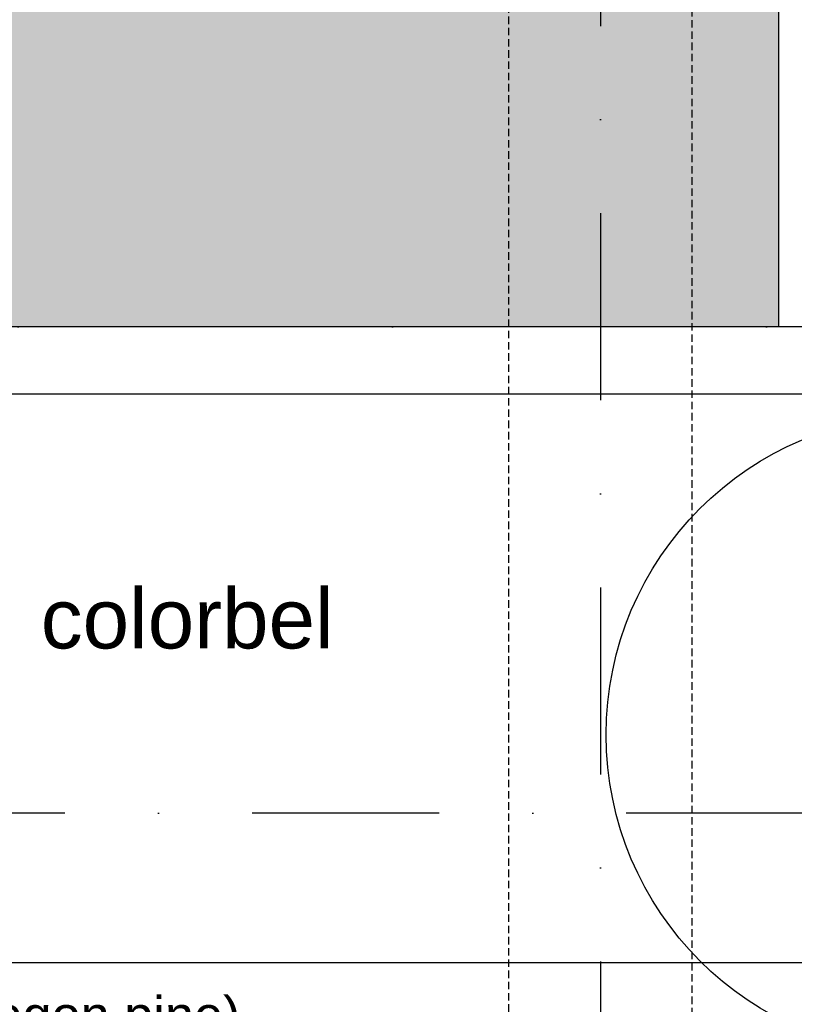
# Model space of a CAD drawing. Extents: x 0 to 316966, y 0 to 192112.
# Tile 26 of 54: x 167518 to 168553, y 94891 to 96206. Entities that reach past the tile are written whole.
import ezdxf

# ---------------------------------------------------------------- set-up
doc = ezdxf.new("R2010")
doc.units = 0
doc.header["$LTSCALE"] = 20
doc.header["$MEASUREMENT"] = 0
doc.header["$PDSIZE"] = -1
for name, pattern in [('DASHDOT', [25, 12.5, -6.25, 0, -6.25]), ('DD1', [2.66667, 1.66667, -0.5, 0, -0.5]), ('HIDDENX2', [0.75, 0.5, -0.25])]:
    doc.linetypes.add(name, pattern=pattern)
doc.layers.get('0').update_dxf_attribs({"linetype": 'CONTINUOUS'})
doc.layers.get('DEFPOINTS').update_dxf_attribs({"linetype": 'CONTINUOUS'})
for name, color, linetype in [('_DETAILNUMMERS', 4, 'CONTINUOUS'), ('A--01A1_ACEER', 1, 'CONTINUOUS'), ('A--L$1A-_RASTER_NR_04', 45, 'CONTINUOUS'), ('A--L28DC1_CONSTR', 1, 'HIDDENX2'), ('A--L31A1_BUITENKOZIJN', 1, 'CONTINUOUS'), ('A--L31D1_BUITENKOZIJN', 1, 'CONTINUOUS'), ('A--M$1A-_F123-', 1, 'CONTINUOUS'), ('A--T$1A-_F123_20', 1, 'CONTINUOUS'), ('STRAMIEN', 8, 'DD1')]:
    doc.layers.add(name, color=color, linetype=linetype)
doc.styles.add('EB2', font='ARIAL.TTF')
doc.styles.add('HIEMSTRA', font='romans.shx')
doc.dimstyles.get("Standard").update_dxf_attribs({"dimscale": 40, "dimtxt": 2.5, "dimasz": 2, "dimexe": 0.3, "dimexo": 0.3, "dimgap": 2, "dimtad": 1, "dimdec": 0, "dimzin": 0, "dimdsep": 46, "dimtxsty": 'HIEMSTRA', "dimblk1": 'OBLIQUE', "dimblk2": 'OBLIQUE', "dimsah": 1, "dimcen": 0.09, "dimdle": 0.3, "dimclrd": 1, "dimclre": 1, "dimclrt": 3, "dimadec": 0, "dimazin": 0, "dimtfac": 1, "dimtdec": 4, "dimtix": 1, "dimtmove": 2, "dimatfit": 3, "dimldrblk": 'OBLIQUE', "dimfxl": 0, "dimtvp": 625, "dimtolj": 1, "dimtzin": 0, "dimarcsym": 0})

# ---------------------------------------------------------------- blocks, each defined once
blk = doc.blocks.new('_OBLIQUE')
at = {"color": 0, "linetype": 'ByBlock'}
blk.add_line((-0.5, -0.5), (0.5, 0.5), dxfattribs=at)
blk = doc.blocks.new('*D275')
at = {"layer": 'A--M$1A-_F123-', "color": 1}
blk.add_arc((166910.8666200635, 95796.31545734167), 293.9473057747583, 0, 82.0000039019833, dxfattribs=at)
at = {"layer": 'DEFPOINTS', "color": 0}
for p in [(167016.6577718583, 96549.05898768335), (167080.865841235, 96036.11804984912), (151814.591201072, 95796.31545734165), (185768.1238697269, 95796.31545734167), (166895.4658143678, 95686.73297664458)]:
    blk.add_point(p, dxfattribs=at)
at = {"layer": 'A--M$1A-_F123-', "color": 1, "xscale": 40, "yscale": 40, "zscale": 40}
for p, rotation in [((166951.7761583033, 96087.40209092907), 172.0000039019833), ((167204.8139258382, 95796.31545734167), 270)]:
    blk.add_blockref('_OBLIQUE', p, dxfattribs=dict(at, rotation=rotation))
at = {"layer": 'A--M$1A-_F123-', "color": 2, "insert": (167203.4548442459, 96044.75130440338), "char_height": 50, "attachment_point": 5, "rotation": 310.33449380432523, "style": 'HIEMSTRA'}
blk.add_mtext('\\A1;82.00°', dxfattribs=at)

msp = doc.modelspace()

# ---------------------------------------------------------------- hatches: boundary and pattern name
at = {"layer": 'A--L$1A-_RASTER_NR_04'}
h = msp.add_hatch(color=256, dxfattribs=at)
h.paths.add_polyline_path([(167406.1866903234, 98205.89793787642), (168532.4502139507, 98205.89793787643), (168532.4502139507, 96489.7840027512), (167165.2694484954, 96489.78443686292)])
h.paths.add_polyline_path([(168532.4502139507, 96399.7840027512), (168532.4502139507, 95795.89793803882), (167067.857930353, 95795.89793803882), (167149.4986977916, 96399.7840027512)])

# ---------------------------------------------------------------- linework, layer by layer
at = {"layer": '_DETAILNUMMERS'}
msp.add_circle((168729.2945409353, 95250.89821557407), 427.2623505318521, dxfattribs=at)
at = {"layer": 'A--01A1_ACEER'}
for p, q in [((168563.5079885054, 95795.89793803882), (167067.857930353, 95795.89793803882)), ((168563.5079885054, 95705.89793803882), (167004.4751293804, 95705.89793803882)), ((168599.4478581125, 94945.89787345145), (166697.4503203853, 94945.89781395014))]:
    msp.add_line(p, q, dxfattribs=at)
msp.add_lwpolyline([(168532.4502139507, 96399.7840027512), (168532.4502139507, 95795.89793803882), (167067.857930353, 95795.89793803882), (167149.4986977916, 96399.7840027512)], close=True, dxfattribs=at)
at = {"layer": 'A--L28DC1_CONSTR'}
for points in [[(168172.0149013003, 92540.64216131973), (168171.4818940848, 99099.2087042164)], [(168416.5149012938, 92445.8979380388), (168417.0479085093, 99004.46448093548)]]:
    msp.add_lwpolyline(points, dxfattribs=at)
at = {"layer": 'A--L31D1_BUITENKOZIJN'}
msp.add_line((168532.4502139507, 98205.89793787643), (168532.4502139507, 95795.89793803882), dxfattribs=at)
at = {"layer": 'STRAMIEN', "linetype": 'DASHDOT'}
for p, q in [((168294.2649012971, 109950.7161111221), (168294.2649012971, 90560.26999308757)), ((188895.3867110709, 95795.8979481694), (151614.2649012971, 95795.8979481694)), ((189082.969447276, 95145.89793803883), (152098.7249153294, 95145.89793803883))]:
    msp.add_line(p, q, dxfattribs=at)

# ---------------------------------------------------------------- texts
at = {"layer": 'A--L31A1_BUITENKOZIJN', "style": 'EB2'}
msp.add_text('colorbel', height=80, dxfattribs=at).set_placement((167546.4858832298, 95366.17261850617))
at = {"layer": 'A--T$1A-_F123_20', "style": 'EB2'}
msp.add_text('houten delen (oregon pine) ', height=50, dxfattribs=at).set_placement((166974.5662648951, 94851.07521767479))

# ---------------------------------------------------------------- dimensions: what is measured, and where the dimension line sits
at = {"layer": 'A--M$1A-_F123-'}
dim = msp.add_angular_dim_2l(base=(167080.865841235, 96036.11804984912), line1=((185768.1238697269, 95796.31545734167), (151814.5912010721, 95796.31545734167)), line2=((166895.4658143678, 95686.73297664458), (167016.6577718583, 96549.05898768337)), dimstyle='Standard', override={"dimscale": 20, "dimexe": 0, "dimexo": 0, "dimdec": 2, "dimcen": 0, "dimdle": 0, "dimclrt": 2, "dimadec": 2, "dimtfac": 0.75, "dimtvp": 1.5}, dxfattribs=at)
dim.commit()
dim.dimension.update_dxf_attribs({"geometry": '*D275', "text_midpoint": (167203.4548442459, 96044.75130440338), "dimtype": 162})

doc.saveas('drawing.dxf')
